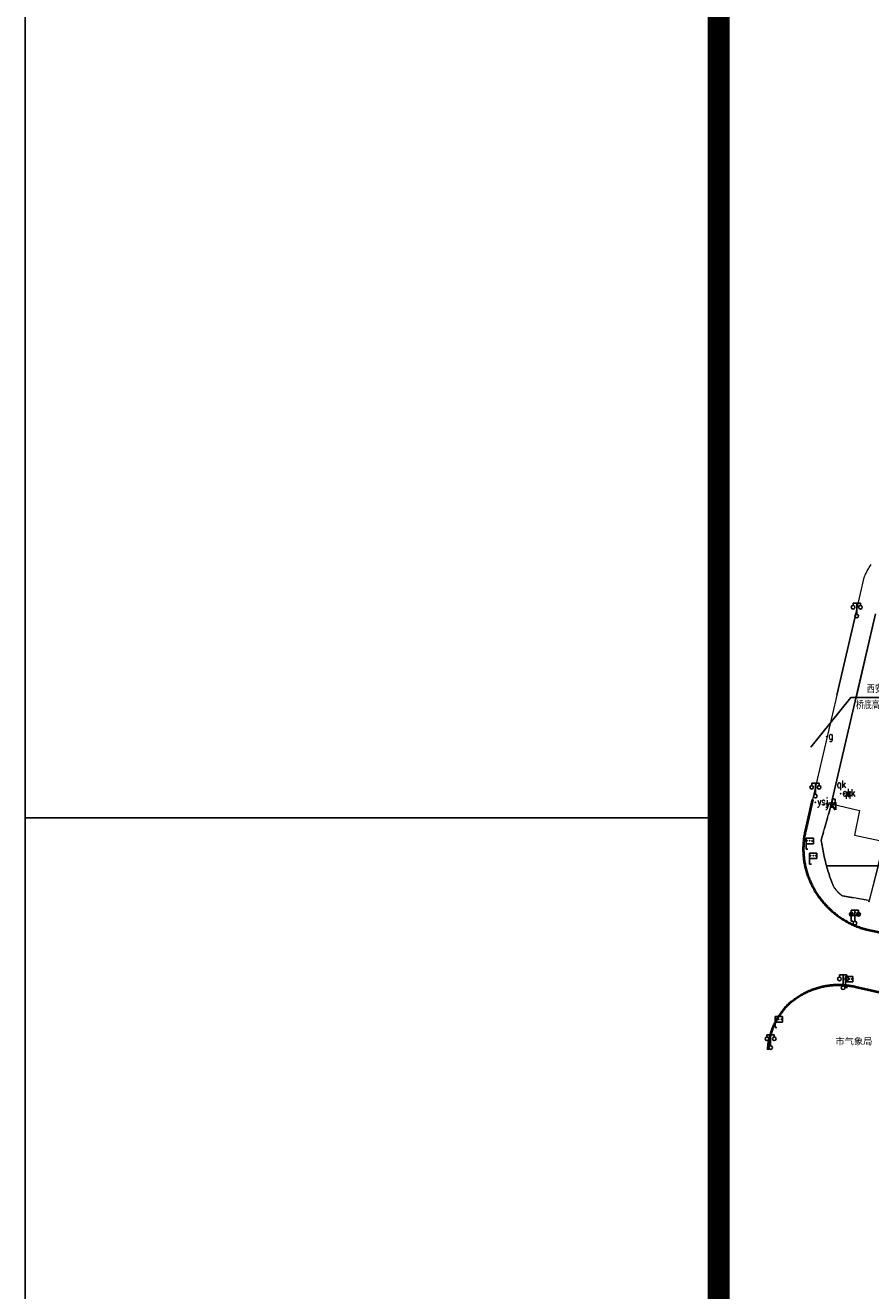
# Model space of a CAD drawing. Extents: x 39527407 to 39530665, y 3786466 to 3790957.
# Tile 3 of 113: x 39527410 to 39527641, y 3788021 to 3788367. Entities that reach past the tile are written whole.
import ezdxf
from ezdxf.enums import TextEntityAlignment as Align

# ---------------------------------------------------------------- set-up
doc = ezdxf.new("R2010")
doc.units = 0
doc.header["$PDSIZE"] = 0.2
doc.linetypes.add('DASHEDX2', pattern=[38.1, 25.4, -12.7])
doc.linetypes.add('X0', pattern=[4, 3, -1])
doc.layers.get('0').update_dxf_attribs({"linetype": 'CONTINUOUS'})
for name, color, linetype in [('DLSS', 4, 'CONTINUOUS'), ('JCDL_JMDD_F', 231, 'CONTINUOUS'), ('JCDL_JMDX_F', 231, 'CONTINUOUS'), ('JCDL_JTX_F', 100, 'CONTINUOUS'), ('JCDL_SXX_F', 5, 'CONTINUOUS'), ('JCDL_ZBM', 3, 'CONTINUOUS'), ('JMD', 6, 'CONTINUOUS'), ('TK-ABCD-TTLB-E', 3, 'CONTINUOUS'), ('zdh', 7, 'CONTINUOUS')]:
    doc.layers.add(name, color=color, linetype=linetype)
for name, color, linetype, lineweight in [('JCDL_ZBX_F', 7, 'CONTINUOUS', 0), ('TEXT1_ZJ', 7, 'CONTINUOUS', 0), ('路线', 7, 'DASHEDX2', 30)]:
    doc.layers.add(name, color=color, linetype=linetype, lineweight=lineweight)
doc.styles.add('HT', font='simhei.ttf')
doc.styles.add('HZ', font='rs', dxfattribs={"width": 0.8, "bigfont": 'hztxt'})
doc.linetypes.add('X39', pattern='A,2,[150,symbolx.shx,S=1,R=0,X=0,Y=1],2,[151,symbolx.shx,S=1,R=0,X=0,Y=3],1e-11', length=4)

# ---------------------------------------------------------------- blocks, each defined once
blk = doc.blocks.new('A$C69525F90')
at = {"layer": 'TK-ABCD-TTLB-E', "color": 3}
blk.add_line((18.563, 0), (18.563, 6.25), dxfattribs=at)
blk.add_lwpolyline([(74.25, 0), (0, 0), (0, 105), (74.25, 105), (74.25, 0)], dxfattribs=at)
at = {"layer": 'TK-ABCD-TTLB-E', "color": 3, "const_width": 0.2}
blk.add_lwpolyline([(73, 6.25), (1.25, 6.25), (1.25, 103.75), (73, 103.75), (73, 6.25)], dxfattribs=at)
blk = doc.blocks.new('3812000')
at = {"color": 0, "linetype": 'Continuous'}
for p, q in [((0, 3), (2, 3)), ((0, 0), (0, 3)), ((2, 1.5), (0, 1.5)), ((0.5, 0), (0, 0)), ((2, 3), (2, 1.5))]:
    blk.add_line(p, q, dxfattribs=at)
for p in [(0.31, 2.28), (1.01, 2.28), (1.67, 2.27)]:
    blk.add_point(p, dxfattribs=at)
blk = doc.blocks.new('3521000')
at = {"color": 0}
for p, q in [((-1, 3.5), (1, 3.5)), ((0, 0.5), (0, 3.5))]:
    blk.add_line(p, q, dxfattribs=at)
at = {"color": 0, "linetype": 'Continuous', "flags": 128}
for points in [[(-1, 3.5), (-1, 2.9)], [(1, 3.5), (1, 2.9)]]:
    blk.add_lwpolyline(points, dxfattribs=at)
at = {"color": 0}
for centre in [(-1, 2.4), (0, 0), (1, 2.4)]:
    blk.add_circle(centre, 0.5, dxfattribs=at)

msp = doc.modelspace()

# ---------------------------------------------------------------- linework, layer by layer
at = {"layer": 'DLSS', "color": 9, "linetype": 'Continuous'}
for p, q in [((39527642.1962, 3788206.07071, -38.58), (39527630.1372, 3788154.0957, -38.58)), ((39527630.1372, 3788154.0957, -38.58), (39527630.98359, 3788152.7379, -38.58))]:
    msp.add_line(p, q, dxfattribs=at)
at = {"layer": 'DLSS', "color": 9, "linetype": 'Continuous', "lineweight": 40}
for p, q in [((39527621.1118, 3788101.56926, -38.58), (39527621.37606, 3788101.73754, -38.58)), ((39527621.37606, 3788101.73754, -38.58), (39527621.64288, 3788101.90172, -38.58)), ((39527621.64288, 3788101.90172, -38.58), (39527621.91221, 3788102.06175, -38.58)), ((39527621.91221, 3788102.06175, -38.58), (39527622.18399, 3788102.21758, -38.58)), ((39527622.18399, 3788102.21758, -38.58), (39527622.45815, 3788102.36919, -38.58)), ((39527622.45815, 3788102.36919, -38.58), (39527622.73462, 3788102.51654, -38.58)), ((39527622.73462, 3788102.51654, -38.58), (39527623.01335, 3788102.6596, -38.58)), ((39527623.01335, 3788102.6596, -38.58), (39527623.29425, 3788102.79832, -38.58)), ((39527623.29425, 3788102.79832, -38.58), (39527623.57726, 3788102.93267, -38.58)), ((39527623.57726, 3788102.93267, -38.58), (39527623.86232, 3788103.06263, -38.58)), ((39527623.86232, 3788103.06263, -38.58), (39527624.14936, 3788103.18816, -38.58)), ((39527624.14936, 3788103.18816, -38.58), (39527624.43831, 3788103.30923, -38.58)), ((39527624.43831, 3788103.30923, -38.58), (39527624.7291, 3788103.42582, -38.58)), ((39527624.7291, 3788103.42582, -38.58), (39527625.02166, 3788103.53788, -38.58)), ((39527625.02166, 3788103.53788, -38.58), (39527625.31591, 3788103.64541, -38.58)), ((39527625.31591, 3788103.64541, -38.58), (39527625.6118, 3788103.74837, -38.58)), ((39527625.6118, 3788103.74837, -38.58), (39527625.90924, 3788103.84673, -38.58)), ((39527625.90924, 3788103.84673, -38.58), (39527626.20818, 3788103.94048, -38.58)), ((39527626.20818, 3788103.94048, -38.58), (39527626.50852, 3788104.02959, -38.58)), ((39527626.50852, 3788104.02959, -38.58), (39527626.81021, 3788104.11404, -38.58)), ((39527626.81021, 3788104.11404, -38.58), (39527627.11318, 3788104.19381, -38.58)), ((39527627.11318, 3788104.19381, -38.58), (39527627.41734, 3788104.26888, -38.58)), ((39527627.41734, 3788104.26888, -38.58), (39527627.72262, 3788104.33924, -38.58)), ((39527627.72262, 3788104.33924, -38.58), (39527628.02896, 3788104.40485, -38.58)), ((39527628.02896, 3788104.40485, -38.58), (39527628.13171, 3788104.42534, -38.58)), ((39527628.13171, 3788104.42534, -38.58), (39527628.33628, 3788104.46572, -38.58)), ((39527628.33628, 3788104.46572, -38.58), (39527628.6445, 3788104.52183, -38.58)), ((39527628.6445, 3788104.52183, -38.58), (39527628.95356, 3788104.57315, -38.58)), ((39527628.95356, 3788104.57315, -38.58), (39527629.26337, 3788104.61969, -38.58)), ((39527629.26337, 3788104.61969, -38.58), (39527629.57386, 3788104.66142, -38.58)), ((39527629.57386, 3788104.66142, -38.58), (39527629.88497, 3788104.69835, -38.58)), ((39527629.88497, 3788104.69835, -38.58), (39527630.19661, 3788104.73045, -38.58)), ((39527630.19661, 3788104.73045, -38.58), (39527630.50871, 3788104.75772, -38.58)), ((39527630.50871, 3788104.75772, -38.58), (39527630.82119, 3788104.78016, -38.58)), ((39527630.82119, 3788104.78016, -38.58), (39527631.13398, 3788104.79776, -38.58)), ((39527631.13398, 3788104.79776, -38.58), (39527631.44701, 3788104.81052, -38.58)), ((39527631.44701, 3788104.81052, -38.58), (39527631.7602, 3788104.81842, -38.58)), ((39527631.7602, 3788104.81842, -38.58), (39527632.07347, 3788104.82148, -38.58)), ((39527632.07347, 3788104.82148, -38.58), (39527632.38675, 3788104.81969, -38.58)), ((39527632.38675, 3788104.81969, -38.58), (39527632.69997, 3788104.81305, -38.58)), ((39527632.69997, 3788104.81305, -38.58), (39527633.01305, 3788104.80156, -38.58)), ((39527633.01305, 3788104.80156, -38.58), (39527633.32591, 3788104.78523, -38.58)), ((39527633.32591, 3788104.78523, -38.58), (39527633.63848, 3788104.76406, -38.58)), ((39527633.63848, 3788104.76406, -38.58), (39527633.95068, 3788104.73805, -38.58)), ((39527633.95068, 3788104.73805, -38.58), (39527634.26245, 3788104.70721, -38.58)), ((39527634.26245, 3788104.70721, -38.58), (39527634.5737, 3788104.67154, -38.58)), ((39527634.5737, 3788104.67154, -38.58), (39527634.88436, 3788104.63107, -38.58)), ((39527634.88436, 3788104.63107, -38.58), (39527635.19436, 3788104.58578, -38.58)), ((39527635.19436, 3788104.58578, -38.58), (39527635.50362, 3788104.53571, -38.58)), ((39527635.50362, 3788104.53571, -38.58), (39527635.81207, 3788104.48085, -38.58)), ((39527635.81207, 3788104.48085, -38.58), (39527636.11963, 3788104.42123, -38.58)), ((39527636.11963, 3788104.42123, -38.58), (39527636.42623, 3788104.35685, -38.58)), ((39527636.42623, 3788104.35685, -38.58), (39527636.73171, 3788104.28734, -38.58)), ((39527636.73171, 3788104.28734, -38.58), (39527650.56704, 3788101.1518, -38.58)), ((39527617.18214, 3788098.07437, -38.58), (39527617.37723, 3788098.31191, -38.58)), ((39527617.37723, 3788098.31191, -38.58), (39527617.57605, 3788098.54633, -38.58)), ((39527617.57605, 3788098.54633, -38.58), (39527617.77856, 3788098.77757, -38.58)), ((39527617.77856, 3788098.77757, -38.58), (39527617.9847, 3788099.00558, -38.58)), ((39527617.9847, 3788099.00558, -38.58), (39527618.19443, 3788099.23029, -38.58)), ((39527618.19443, 3788099.23029, -38.58), (39527618.40769, 3788099.45166, -38.58)), ((39527618.40769, 3788099.45166, -38.58), (39527618.62471, 3788099.66934, -38.58)), ((39527618.62471, 3788099.66934, -38.58), (39527618.85959, 3788099.87666, -38.58)), ((39527618.85959, 3788099.87666, -38.58), (39527619.0979, 3788100.08001, -38.58)), ((39527619.0979, 3788100.08001, -38.58), (39527619.33934, 3788100.27965, -38.58)), ((39527619.33934, 3788100.27965, -38.58), (39527619.58384, 3788100.47553, -38.58)), ((39527619.58384, 3788100.47553, -38.58), (39527619.83135, 3788100.6676, -38.58)), ((39527619.83135, 3788100.6676, -38.58), (39527620.08179, 3788100.85582, -38.58)), ((39527620.08179, 3788100.85582, -38.58), (39527620.33512, 3788101.04014, -38.58)), ((39527620.33512, 3788101.04014, -38.58), (39527620.59128, 3788101.22051, -38.58)), ((39527620.59128, 3788101.22051, -38.58), (39527620.85019, 3788101.3969, -38.58)), ((39527620.85019, 3788101.3969, -38.58), (39527621.1118, 3788101.56926, -38.58)), ((39527614.86883, 3788094.45608, -38.58), (39527615.00692, 3788094.7307, -38.58)), ((39527615.00692, 3788094.7307, -38.58), (39527615.14935, 3788095.00309, -38.58)), ((39527615.14935, 3788095.00309, -38.58), (39527615.29607, 3788095.2732, -38.58)), ((39527615.29607, 3788095.2732, -38.58), (39527615.44704, 3788095.54095, -38.58)), ((39527615.44704, 3788095.54095, -38.58), (39527615.60224, 3788095.80627, -38.58)), ((39527615.60224, 3788095.80627, -38.58), (39527615.76161, 3788096.06911, -38.58)), ((39527615.76161, 3788096.06911, -38.58), (39527615.92513, 3788096.32939, -38.58)), ((39527615.92513, 3788096.32939, -38.58), (39527616.09275, 3788096.58704, -38.58)), ((39527616.09275, 3788096.58704, -38.58), (39527616.26443, 3788096.84202, -38.58)), ((39527616.26443, 3788096.84202, -38.58), (39527616.44012, 3788097.09424, -38.58)), ((39527616.44012, 3788097.09424, -38.58), (39527616.61978, 3788097.34365, -38.58)), ((39527616.61978, 3788097.34365, -38.58), (39527616.80337, 3788097.59018, -38.58)), ((39527616.80337, 3788097.59018, -38.58), (39527616.99084, 3788097.83377, -38.58)), ((39527616.99084, 3788097.83377, -38.58), (39527617.18214, 3788098.07437, -38.58)), ((39527613.56097, 3788091.01305, -38.58), (39527613.64471, 3788091.30881, -38.58)), ((39527613.64471, 3788091.30881, -38.58), (39527613.73314, 3788091.6032, -38.58)), ((39527613.73314, 3788091.6032, -38.58), (39527613.8262, 3788091.89615, -38.58)), ((39527613.8262, 3788091.89615, -38.58), (39527613.9239, 3788092.18759, -38.58)), ((39527613.9239, 3788092.18759, -38.58), (39527614.0262, 3788092.47745, -38.58)), ((39527614.0262, 3788092.47745, -38.58), (39527614.13307, 3788092.76565, -38.58)), ((39527614.13307, 3788092.76565, -38.58), (39527614.24449, 3788093.05213, -38.58)), ((39527614.24449, 3788093.05213, -38.58), (39527614.36044, 3788093.3368, -38.58)), ((39527614.36044, 3788093.3368, -38.58), (39527614.48087, 3788093.61961, -38.58)), ((39527614.48087, 3788093.61961, -38.58), (39527614.60577, 3788093.90047, -38.58)), ((39527614.60577, 3788093.90047, -38.58), (39527614.61071, 3788093.91034, -38.58)), ((39527614.61071, 3788093.91034, -38.58), (39527614.7351, 3788094.17932, -38.58)), ((39527614.7351, 3788094.17932, -38.58), (39527614.86883, 3788094.45608, -38.58)), ((39527612.95323, 3788087.69124, -38.58), (39527612.98446, 3788087.99703, -38.58)), ((39527612.98446, 3788087.99703, -38.58), (39527613.02054, 3788088.30228, -38.58)), ((39527613.02054, 3788088.30228, -38.58), (39527613.06144, 3788088.60693, -38.58)), ((39527613.06144, 3788088.60693, -38.58), (39527613.10715, 3788088.91089, -38.58)), ((39527613.10715, 3788088.91089, -38.58), (39527613.15768, 3788089.21409, -38.58)), ((39527613.15768, 3788089.21409, -38.58), (39527613.213, 3788089.51645, -38.58)), ((39527613.213, 3788089.51645, -38.58), (39527613.27309, 3788089.8179, -38.58)), ((39527613.27309, 3788089.8179, -38.58), (39527613.33796, 3788090.11836, -38.58)), ((39527613.33796, 3788090.11836, -38.58), (39527613.40757, 3788090.41776, -38.58)), ((39527613.40757, 3788090.41776, -38.58), (39527613.48191, 3788090.71601, -38.58)), ((39527613.48191, 3788090.71601, -38.58), (39527613.56097, 3788091.01305, -38.58)), ((39527612.90571, 3788087.07834, -38.58), (39527612.92684, 3788087.38499, -38.58)), ((39527612.92684, 3788087.38499, -38.58), (39527612.95323, 3788087.69124, -38.58))]:
    msp.add_line(p, q, dxfattribs=at)
at = {"layer": 'DLSS', "color": 9, "linetype": 'Continuous', "lineweight": 20, "elevation": -38.58}
msp.add_lwpolyline([(39527637.08412, 3788207.23004), (39527639.09271, 3788215.93234), (39527639.22727, 3788216.24237), (39527639.36671, 3788216.55023), (39527639.51062, 3788216.85603), (39527639.65897, 3788217.15971), (39527639.81173, 3788217.46118), (39527639.96886, 3788217.7604), (39527640.13034, 3788218.0573), (39527640.29613, 3788218.35182), (39527640.46619, 3788218.64389), (39527640.64049, 3788218.93344), (39527640.819, 3788219.22043), (39527641.00166, 3788219.50479)], dxfattribs=at)
at = {"layer": 'DLSS', "color": 9, "linetype": 'Continuous', "lineweight": 0, "elevation": -38.58}
for points in [[(39527637.08412, 3788207.23004), (39527625.03936, 3788155.37328)], [(39527631.66192, 3788183.88564), (39527637.08412, 3788207.23004)]]:
    msp.add_lwpolyline(points, dxfattribs=at)
at = {"layer": 'DLSS', "color": 9, "linetype": 'Continuous', "lineweight": 40, "elevation": -38.58}
for points in [[(39527625.03936, 3788155.37328), (39527623.1137, 3788146.93634), (39527623.03883, 3788146.61293), (39527622.96925, 3788146.28835), (39527622.90459, 3788145.96275), (39527622.84485, 3788145.63621), (39527622.79004, 3788145.3088), (39527622.74019, 3788144.98061), (39527622.6953, 3788144.6517), (39527622.65538, 3788144.32215), (39527622.62044, 3788143.99203), (39527622.59048, 3788143.66142), (39527622.56553, 3788143.3304), (39527622.54557, 3788142.99904), (39527622.53062, 3788142.66742), (39527622.52068, 3788142.33561), (39527622.51576, 3788142.00369), (39527622.51584, 3788141.67173), (39527622.52094, 3788141.3398), (39527622.53104, 3788141.008), (39527622.54616, 3788140.67638), (39527622.56628, 3788140.34503), (39527622.59141, 3788140.01403), (39527622.62152, 3788139.68343), (39527622.65663, 3788139.35334), (39527622.69672, 3788139.02381), (39527622.74178, 3788138.69492), (39527622.7918, 3788138.36675), (39527622.84677, 3788138.03937), (39527622.90667, 3788137.71286), (39527622.9715, 3788137.38729), (39527622.99728, 3788137.26734)], [(39527622.99728, 3788137.26734), (39527623.04124, 3788137.06274), (39527623.0577, 3788136.99133), (39527623.11587, 3788136.73928), (39527623.19538, 3788136.41698), (39527623.27974, 3788136.09592), (39527623.36894, 3788135.77617), (39527623.46297, 3788135.4578), (39527623.56178, 3788135.14089), (39527623.66537, 3788134.82551), (39527623.77371, 3788134.51173), (39527623.88678, 3788134.19962), (39527624.00455, 3788133.88925), (39527624.12699, 3788133.58069), (39527624.25407, 3788133.27402), (39527624.38577, 3788132.96931), (39527624.52206, 3788132.66661), (39527624.6629, 3788132.36601), (39527624.80827, 3788132.06757), (39527624.95813, 3788131.77136), (39527625.11244, 3788131.47745), (39527625.27117, 3788131.1859), (39527625.43428, 3788130.89678), (39527625.60175, 3788130.61015), (39527625.77352, 3788130.32609), (39527625.94956, 3788130.04465), (39527626.12983, 3788129.7659), (39527626.31429, 3788129.48991), (39527626.50289, 3788129.21673), (39527626.6956, 3788128.94644), (39527626.89271, 3788128.67933), (39527627.09809, 3788128.40155), (39527627.30792, 3788128.12711), (39527627.52183, 3788127.85584), (39527627.73974, 3788127.58777), (39527627.96163, 3788127.32298), (39527628.18743, 3788127.06153), (39527628.41711, 3788126.80347), (39527628.6506, 3788126.54885), (39527628.88786, 3788126.29775), (39527629.12883, 3788126.0502), (39527629.37346, 3788125.80627), (39527629.6217, 3788125.56601), (39527629.87348, 3788125.32947), (39527630.12877, 3788125.09672), (39527630.38749, 3788124.86778), (39527630.64959, 3788124.64273), (39527630.91501, 3788124.42161), (39527631.1837, 3788124.20446), (39527631.45559, 3788123.99134), (39527631.73063, 3788123.78229), (39527632.00875, 3788123.57736), (39527632.28989, 3788123.37659), (39527632.57399, 3788123.18004), (39527632.86098, 3788122.98774), (39527633.15081, 3788122.79973), (39527633.2167, 3788122.75834), (39527633.4434, 3788122.61606), (39527633.7387, 3788122.43677), (39527634.03663, 3788122.26189), (39527634.33714, 3788122.09148), (39527634.64015, 3788121.92555), (39527634.9456, 3788121.76416), (39527635.25342, 3788121.60734), (39527635.56354, 3788121.45511), (39527635.87589, 3788121.30753), (39527636.19041, 3788121.16461), (39527636.50702, 3788121.02639), (39527636.82565, 3788120.8929), (39527637.14623, 3788120.76417), (39527637.4687, 3788120.64023), (39527637.79298, 3788120.52111), (39527638.119, 3788120.40683), (39527638.44668, 3788120.29742), (39527638.77595, 3788120.19289), (39527639.10675, 3788120.09329), (39527639.43899, 3788119.99862), (39527639.77271, 3788119.90933), (39527646.6727, 3788118.49433)]]:
    msp.add_lwpolyline(points, dxfattribs=at)
at = {"layer": 'JCDL_JMDX_F', "color": 9, "linetype": 'Continuous', "lineweight": 0, "elevation": -38.58}
msp.add_lwpolyline([(39527630.16171, 3788154.20134), (39527630.58566, 3788153.52291)], dxfattribs=at)
at = {"layer": 'JCDL_JTX_F', "color": 9, "linetype": 'Continuous', "lineweight": 0, "elevation": -38.58}
msp.add_lwpolyline([(39527642.19623, 3788206.07084), (39527636.79454, 3788182.78924)], dxfattribs=at)
at = {"layer": 'JCDL_SXX_F', "color": 9, "linetype": 'X39', "lineweight": 0, "elevation": -38.58}
for points in [[(39527630.16171, 3788154.20134), (39527637.79471, 3788152.35733), (39527636.4877, 3788145.68133), (39527644.5177, 3788143.89534), (39527642.87881, 3788137.26734)], [(39527642.87881, 3788137.26734), (39527641.48471, 3788131.62934), (39527640.4967, 3788127.83233)]]:
    msp.add_lwpolyline(points, dxfattribs=at)
at = {"layer": 'JCDL_ZBM', "color": 9, "linetype": 'Continuous', "lineweight": 0, "elevation": -38.58}
for points in [[(39527642.85854, 3788137.26734), (39527628.84666, 3788137.26734), (39527628.81379, 3788137.38474), (39527628.68256, 3788137.87144), (39527628.55605, 3788138.35939), (39527628.43426, 3788138.84854), (39527628.3172, 3788139.33885), (39527628.20489, 3788139.83026), (39527628.09734, 3788140.32274), (39527627.99456, 3788140.81624), (39527627.89655, 3788141.3107), (39527627.80333, 3788141.80609), (39527627.71491, 3788142.30236), (39527627.63128, 3788142.79946), (39527627.55247, 3788143.29734), (39527627.47848, 3788143.79597), (39527627.40971, 3788144.29534), (39527630.16171, 3788154.20134), (39527637.79471, 3788152.35733), (39527636.4877, 3788145.68133), (39527644.5177, 3788143.89534), (39527642.85854, 3788137.26734)], [(39527642.85854, 3788137.26734), (39527640.4967, 3788127.83233), (39527633.18371, 3788129.11234), (39527633.02493, 3788129.21598), (39527632.86926, 3788129.32427), (39527632.7166, 3788129.43675), (39527632.56706, 3788129.55335), (39527632.42075, 3788129.67398), (39527632.27778, 3788129.79854), (39527632.13825, 3788129.92695), (39527632.00227, 3788130.05911), (39527631.86993, 3788130.19492), (39527631.74134, 3788130.33429), (39527631.61659, 3788130.4771), (39527631.49578, 3788130.62325), (39527631.43278, 3788130.70349), (39527631.37899, 3788130.77264), (39527631.2663, 3788130.92516), (39527631.15781, 3788131.08068), (39527631.0536, 3788131.2391), (39527630.95374, 3788131.40029), (39527630.85829, 3788131.56415), (39527630.76735, 3788131.73054), (39527630.68097, 3788131.89935), (39527630.59921, 3788132.07045), (39527630.52215, 3788132.2437), (39527630.44983, 3788132.41899), (39527630.3827, 3788132.59634), (39527630.20472, 3788133.06795), (39527630.03169, 3788133.54141), (39527629.86324, 3788134.01651), (39527629.69939, 3788134.49323), (39527629.54016, 3788134.9715), (39527629.38557, 3788135.45129), (39527629.23562, 3788135.93256), (39527629.09033, 3788136.41525), (39527628.9587, 3788136.86934), (39527628.94972, 3788136.89933), (39527628.84666, 3788137.26734), (39527642.85854, 3788137.26734)]]:
    msp.add_lwpolyline(points, dxfattribs=at)
at = {"layer": 'JCDL_ZBX_F', "color": 9, "linetype": 'X0', "lineweight": 0, "elevation": -38.58}
for points in [[(39527630.16171, 3788154.20134), (39527627.40971, 3788144.29534), (39527627.47848, 3788143.79597), (39527627.55247, 3788143.29734), (39527627.63128, 3788142.79946), (39527627.71491, 3788142.30236), (39527627.80333, 3788141.80609), (39527627.89655, 3788141.3107), (39527627.99456, 3788140.81624), (39527628.09734, 3788140.32274), (39527628.20489, 3788139.83026), (39527628.3172, 3788139.33885), (39527628.43426, 3788138.84854), (39527628.55605, 3788138.35939), (39527628.68256, 3788137.87144), (39527628.81379, 3788137.38474), (39527628.84666, 3788137.26734)], [(39527628.84666, 3788137.26734), (39527628.94972, 3788136.89933), (39527628.9587, 3788136.86934), (39527629.09033, 3788136.41525), (39527629.23562, 3788135.93256), (39527629.38557, 3788135.45129), (39527629.54016, 3788134.9715), (39527629.69939, 3788134.49323), (39527629.86324, 3788134.01651), (39527630.03169, 3788133.54141), (39527630.20472, 3788133.06795), (39527630.3827, 3788132.59634), (39527630.44983, 3788132.41899), (39527630.52215, 3788132.2437), (39527630.59921, 3788132.07045), (39527630.68097, 3788131.89935), (39527630.76735, 3788131.73054), (39527630.85829, 3788131.56415), (39527630.95374, 3788131.40029), (39527631.0536, 3788131.2391), (39527631.15781, 3788131.08068), (39527631.2663, 3788130.92516), (39527631.37899, 3788130.77264), (39527631.43278, 3788130.70349), (39527631.49578, 3788130.62325), (39527631.61659, 3788130.4771), (39527631.74134, 3788130.33429), (39527631.86993, 3788130.19492), (39527632.00227, 3788130.05911), (39527632.13825, 3788129.92695), (39527632.27778, 3788129.79854), (39527632.42075, 3788129.67398), (39527632.56706, 3788129.55335), (39527632.7166, 3788129.43675), (39527632.86926, 3788129.32427), (39527633.02493, 3788129.21598), (39527633.18371, 3788129.11234), (39527640.4967, 3788127.83233)]]:
    msp.add_lwpolyline(points, dxfattribs=at)
at = {"layer": 'JMD', "color": 9, "linetype": 'Continuous'}
for p, q in [((39527624.53894, 3788169.66222, -38.58), (39527635.5134, 3788183.21771, -38.58)), ((39527635.5134, 3788183.21771, -38.58), (39527656.3634, 3788183.21771, -38.58))]:
    msp.add_line(p, q, dxfattribs=at)
at = {"layer": 'zdh', "color": 9}
for p in [(39527628.84771, 3788172.52634, 1.732), (39527632.66571, 3788157.01734, -2.675), (39527633.70471, 3788156.99334, -2.819), (39527625.83771, 3788154.58034, 1.698), (39527628.07571, 3788153.97534, 1.739), (39527629.88371, 3788153.97834, 1.83), (39527640.43571, 3788127.58034, 0.992)]:
    msp.add_point(p, dxfattribs=at)

# ---------------------------------------------------------------- block references
at = {"layer": 'JCDL_JMDD_F', "color": 9}
for name, p in [('3521000', (39527637.09771, 3788205.45434, -38.58)), ('3521000', (39527625.80271, 3788156.31234, -38.58)), ('3812000', (39527623.25471, 3788141.83334, -38.58)), ('3812000', (39527624.2237, 3788137.76333, -38.58)), ('3521000', (39527636.5807, 3788121.65934, -38.58)), ('3812000', (39527635.55971, 3788122.21733, -38.58)), ('3521000', (39527633.35071, 3788104.03734, -38.58)), ('3812000', (39527634.03971, 3788104.09933, -38.58)), ('3812000', (39527614.82471, 3788093.14934, -38.58)), ('3521000', (39527613.60871, 3788087.70034, -38.58))]:
    msp.add_blockref(name, p, dxfattribs=at)
at = {"layer": '路线', "linetype": 'ByBlock', "lineweight": -3, "xscale": 30.2444574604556, "yscale": 30.2444574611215, "zscale": 30.24445746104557, "rotation": 270}
msp.add_blockref('A$C69525F90', (39527410.40194, 3788711.84949, -38.58), dxfattribs=at)

# ---------------------------------------------------------------- texts
at = {"layer": 'JMD', "color": 9, "linetype": 'Continuous', "style": 'HZ', "width": 0.8}
for s, p in [('西安路桥（三孔）', (39527639.85785, 3788184.45324, -38.58)), (' 桥底高程:33.50米', (39527635.773, 3788180.05754, -38.58))]:
    msp.add_text(s, height=2, dxfattribs=at).set_placement(p)
at = {"layer": 'TEXT1_ZJ', "color": 9, "style": 'HT'}
msp.add_text('市气象局', height=1.8, dxfattribs=at).set_placement((39527631.26322, 3788087.96265, -38.58), align=Align.BOTTOM_LEFT)
at = {"layer": 'zdh', "color": 9, "style": 'HZ', "width": 0.8}
for s, p in [('g', (39527629.34771, 3788171.77634, 1.732)), ('qk', (39527631.65006, 3788158.56121, -2.675)), ('qk', (39527634.20471, 3788156.24334, -2.819)), ('ysj', (39527626.33771, 3788153.83034, 1.698)), ('ysj', (39527628.57571, 3788153.22534, 1.739)), ('q', (39527630.16171, 3788154.20134, -38.58))]:
    msp.add_text(s, height=2, dxfattribs=at).set_placement(p)
at = {"layer": 'zdh', "color": 9, "linetype": 'Continuous', "style": 'HZ', "width": 0.8}
for s, p in [('qk', (39527633.16671, 3788156.26734, -2.525)), ('q', (39527630.38671, 3788153.22834, 1.98))]:
    msp.add_text(s, height=2, dxfattribs=at).set_placement(p)

doc.saveas('drawing.dxf')
